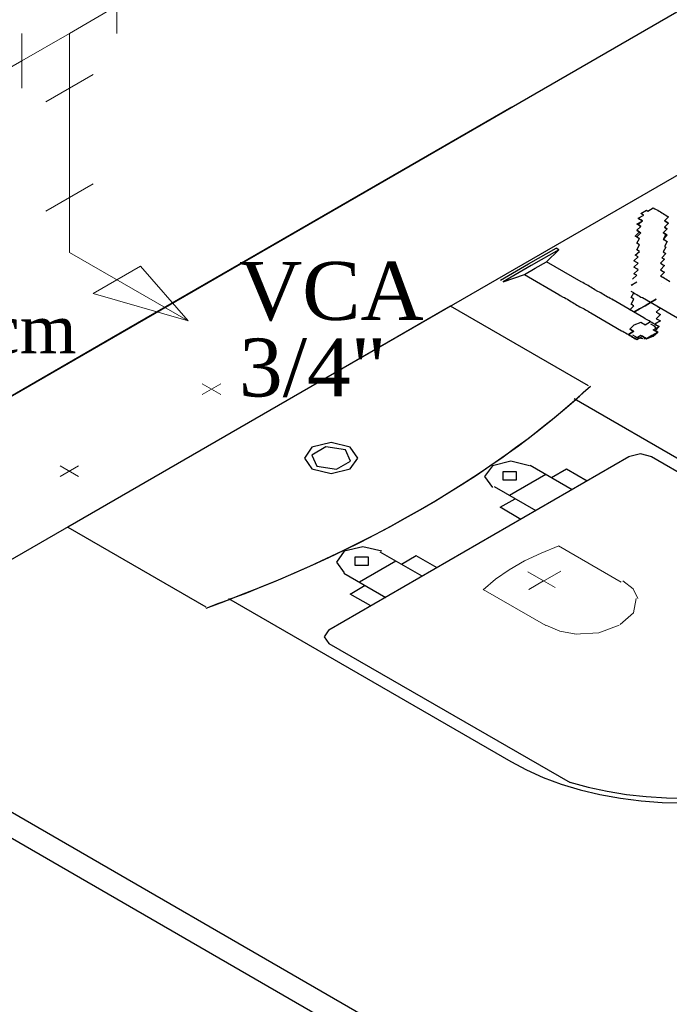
# Model space of a CAD drawing. Header units: millimetres. Extents: x 335 to 91625, y -1 to 84.
# Tile 42 of 62: x 407.6 to 409.98, y 6.68 to 10.28. Entities that reach past the tile are written whole.
import ezdxf

# ---------------------------------------------------------------- set-up
doc = ezdxf.new("R2010")
doc.units = ezdxf.units.MM
doc.header["$MEASUREMENT"] = 0
for name, color, linetype, lineweight in [('AF-Colunas', 7, 'Continuous', 20), ('AF-Conexões detalhe', 7, 'Continuous', 20), ('AF-Textos conexão', 7, 'Continuous', 20), ('AF-Tubos detalhe', 5, 'Continuous', 20), ('SIMBOLOS INT', 8, 'Continuous', 5)]:
    doc.layers.add(name, color=color, linetype=linetype, lineweight=lineweight)
doc.styles.add('TimesNewRoman', font='times.ttf')

msp = doc.modelspace()

# ---------------------------------------------------------------- linework, layer by layer
at = {"color": 7}
for p, q in [((403.7391, 6.6926), (412.1011, 11.5206)), ((407.9401, 9.1186), (409.4021, 9.9626)), ((406.7731, 7.8476), (410.2041, 9.8276)), ((409.4631, 9.3886), (409.5641, 9.4466)), ((409.5741, 9.4406), (409.4731, 9.3826)), ((409.5291, 9.3966), (409.5741, 9.4406)), ((409.5741, 9.4406), (409.5641, 9.4466)), ((409.3611, 9.3296), (409.4631, 9.3886)), ((409.4881, 9.3736), (409.5291, 9.3966)), ((409.6561, 9.3236), (409.5291, 9.3966)), ((409.4731, 9.3826), (409.3711, 9.3236)), ((409.4481, 9.3506), (409.4881, 9.3736)), ((409.3711, 9.3236), (409.4481, 9.3506)), ((409.4481, 9.3506), (409.5741, 9.2766)), ((409.8381, 9.3116), (409.8591, 9.3236)), ((409.8431, 9.3096), (409.8381, 9.3116)), ((409.8841, 9.1916), (409.7671, 9.2596)), ((409.8791, 9.2656), (410.2191, 9.0686)), ((406.5601, 8.3216), (408.1031, 9.2126)), ((409.6911, 9.2096), (409.8031, 9.1446)), ((406.4991, 8.2866), (407.9401, 9.1186)), ((411.3551, 5.2016), (406.7731, 7.8476)), ((406.6921, 7.8006), (411.2741, 5.1546))]:
    msp.add_line(p, q, dxfattribs=at)
at = {"color": 8}
for p, q in [((409.1781, 9.2346), (407.7801, 8.4276)), ((409.1781, 9.2346), (407.7801, 8.4276)), ((409.6821, 8.9436), (409.1781, 9.2346)), ((409.6821, 8.9436), (409.1781, 9.2346)), ((410.6621, 8.2996), (409.6301, 8.8956)), ((409.8301, 8.6836), (408.7341, 8.0506)), ((410.7941, 8.1756), (409.9131, 8.6836)), ((409.6221, 8.5636), (409.4691, 8.6526)), ((409.6021, 8.6386), (409.5471, 8.6076)), ((409.6771, 8.5956), (409.6021, 8.6386)), ((409.5261, 8.6196), (409.3941, 8.5426)), ((409.3371, 8.5756), (409.4901, 8.4876)), ((409.3601, 8.4996), (409.4141, 8.5306)), ((409.4351, 8.4556), (409.3601, 8.4996)), ((407.7801, 8.4276), (408.2841, 8.1366)), ((407.7801, 8.4276), (408.2841, 8.1366)), ((409.0741, 8.2476), (408.9211, 8.3356)), ((409.0531, 8.3226), (408.9991, 8.2906)), ((409.1291, 8.2786), (409.0531, 8.3226)), ((408.9781, 8.3026), (408.8451, 8.2266)), ((408.7881, 8.2596), (408.9421, 8.1706)), ((408.8121, 8.1826), (408.8661, 8.2146)), ((408.3671, 8.1666), (409.3991, 7.5706)), ((408.8871, 8.1396), (408.8121, 8.1826)), ((408.7341, 8.0026), (409.6151, 7.4946))]:
    msp.add_line(p, q, dxfattribs=at)
at = {"color": 7}
for points in [[(409.8641, 9.5556), (409.8841, 9.5666), (409.8791, 9.5696), (409.8791, 9.5696), (409.8791, 9.5696), (409.8791, 9.5696), (409.8791, 9.5696), (409.8791, 9.5696), (409.8791, 9.5696), (409.8741, 9.5726), (409.8741, 9.5726), (409.8741, 9.5726), (409.8741, 9.5726), (409.8741, 9.5726), (409.8741, 9.5726), (409.8741, 9.5726), (409.8741, 9.5726), (409.8941, 9.5846), (409.8941, 9.5846), (409.8941, 9.5846), (409.8941, 9.5846), (409.8941, 9.5846), (409.8941, 9.5846), (409.8941, 9.5846), (409.8941, 9.5846), (409.8941, 9.5846), (409.8941, 9.5846), (409.8941, 9.5846), (409.8941, 9.5846), (409.8991, 9.5816), (409.8991, 9.5816), (409.8991, 9.5816), (409.8991, 9.5816), (409.9191, 9.5936), (409.9191, 9.5936), (409.9191, 9.5936), (409.9251, 9.5906), (409.9251, 9.5906), (409.9251, 9.5906), (409.9251, 9.5906), (409.9251, 9.5906), (409.9301, 9.5876), (409.9301, 9.5876), (409.9301, 9.5876), (409.9301, 9.5876), (409.9301, 9.5876), (409.9351, 9.5846), (409.9351, 9.5846), (409.9351, 9.5846), (409.9351, 9.5846), (409.9401, 9.5816), (409.9401, 9.5816), (409.9401, 9.5816), (409.9451, 9.5786), (409.9451, 9.5786), (409.9451, 9.5786), (409.9451, 9.5786), (409.9501, 9.5756), (409.9501, 9.5756), (409.9501, 9.5756), (409.9501, 9.5756), (409.9551, 9.5726), (409.9551, 9.5726), (409.9551, 9.5726), (409.9551, 9.5726), (409.9601, 9.5696), (409.9601, 9.5696), (409.9601, 9.5696), (409.9651, 9.5666), (409.9651, 9.5666), (409.9651, 9.5666), (409.9651, 9.5666), (409.9651, 9.5666), (409.9701, 9.5636), (409.9701, 9.5636), (409.9701, 9.5636), (409.9701, 9.5636), (409.9751, 9.5606), (409.9751, 9.5606), (409.9751, 9.5606)], [(409.8691, 9.4816), (409.8641, 9.4846), (409.8531, 9.4906), (409.8691, 9.5056), (409.8641, 9.5086), (409.8591, 9.5116), (409.8741, 9.5256), (409.8691, 9.5286), (409.8691, 9.5286), (409.8641, 9.5316), (409.8591, 9.5346), (409.8791, 9.5466), (409.8741, 9.5496), (409.8691, 9.5526), (409.8691, 9.5526), (409.8691, 9.5526), (409.8641, 9.5556), (409.8641, 9.5556), (409.8641, 9.5556), (409.8641, 9.5556), (409.8641, 9.5556), (409.8641, 9.5556)], [(409.8641, 9.5556), (409.8641, 9.5556), (409.8641, 9.5556), (409.8641, 9.5556), (409.8641, 9.5556), (409.8691, 9.5526), (409.8691, 9.5526), (409.8691, 9.5526), (409.8741, 9.5496), (409.8741, 9.5496), (409.8791, 9.5466), (409.8641, 9.5316), (409.8691, 9.5286), (409.8691, 9.5286), (409.8741, 9.5256), (409.8591, 9.5116), (409.8641, 9.5086), (409.8691, 9.5056), (409.8741, 9.5026), (409.8591, 9.4876), (409.8691, 9.4816), (409.8691, 9.4816)], [(409.9601, 9.4766), (409.9551, 9.4786), (409.9701, 9.4936), (409.9601, 9.4996), (409.9551, 9.5026), (409.9701, 9.5176), (409.9651, 9.5196), (409.9651, 9.5196), (409.9601, 9.5226), (409.9751, 9.5376), (409.9701, 9.5406), (409.9701, 9.5406), (409.9651, 9.5436), (409.9651, 9.5436), (409.9601, 9.5466), (409.9601, 9.5466), (409.9751, 9.5606), (409.9751, 9.5606), (409.9751, 9.5606), (409.9751, 9.5606), (409.9751, 9.5606), (409.9751, 9.5606)], [(409.9751, 9.5606), (409.9751, 9.5606), (409.9751, 9.5606), (409.9751, 9.5606), (409.9751, 9.5606), (409.9601, 9.5466), (409.9601, 9.5466), (409.9601, 9.5466), (409.9651, 9.5436), (409.9701, 9.5406), (409.9701, 9.5406), (409.9751, 9.5376), (409.9601, 9.5226), (409.9601, 9.5226), (409.9651, 9.5196), (409.9701, 9.5176), (409.9551, 9.5026), (409.9601, 9.4996), (409.9651, 9.4966), (409.9551, 9.4786), (409.9601, 9.4766)], [(409.8431, 9.3326), (409.8431, 9.3326), (409.8591, 9.3476), (409.8531, 9.3506), (409.8481, 9.3526), (409.8641, 9.3676), (409.8591, 9.3706), (409.8481, 9.3766), (409.8641, 9.3916), (409.8591, 9.3936), (409.8481, 9.3996), (409.8641, 9.4146), (409.8531, 9.4206), (409.8691, 9.4346), (409.8591, 9.4406), (409.8691, 9.4586), (409.8591, 9.4646), (409.8691, 9.4816), (409.8691, 9.4816)], [(409.9601, 9.4766), (409.9701, 9.4706), (409.9601, 9.4526), (409.9651, 9.4496), (409.9551, 9.4326), (409.9651, 9.4266), (409.9501, 9.4116), (409.9601, 9.4056), (409.9451, 9.3916), (409.9551, 9.3856), (409.9601, 9.3826), (409.9451, 9.3676), (409.9551, 9.3616), (409.9601, 9.3586), (409.9451, 9.3446), (409.9501, 9.3416), (409.9501, 9.3416), (409.9551, 9.3386)], [(409.7721, 9.2566), (409.7671, 9.2596), (409.7621, 9.2626), (409.7571, 9.2656), (409.7571, 9.2656), (409.7521, 9.2676), (409.7471, 9.2706), (409.7421, 9.2736), (409.7371, 9.2766), (409.7321, 9.2796), (409.7271, 9.2826), (409.7221, 9.2856), (409.7161, 9.2886), (409.7061, 9.2946), (409.7011, 9.2976), (409.6961, 9.3006), (409.6911, 9.3036), (409.6861, 9.3066), (409.6811, 9.3096), (409.6711, 9.3146), (409.6661, 9.3176), (409.6611, 9.3206), (409.6561, 9.3236)], [(409.9801, 9.3236), (409.9751, 9.3266), (409.9751, 9.3266), (409.9701, 9.3296), (409.9701, 9.3296), (409.9651, 9.3326), (409.9601, 9.3356), (409.9601, 9.3356), (409.9601, 9.3356), (409.9551, 9.3386), (409.9551, 9.3386), (409.9551, 9.3386), (409.9501, 9.3416), (409.9501, 9.3416), (409.9501, 9.3416), (409.9501, 9.3416), (409.9501, 9.3416), (409.9501, 9.3416)], [(409.9501, 9.3176), (409.9501, 9.3176), (409.9501, 9.3176)], [(409.8381, 9.2416), (409.8481, 9.2596), (409.8381, 9.2656), (409.8481, 9.2826), (409.8381, 9.2886)], [(409.8481, 9.2826), (409.8481, 9.2826), (409.8481, 9.2826), (409.8481, 9.2826), (409.8481, 9.2826), (409.8481, 9.2826), (409.8531, 9.2796), (409.8531, 9.2796), (409.8531, 9.2796), (409.8591, 9.2766), (409.8591, 9.2766), (409.8641, 9.2736), (409.8641, 9.2736), (409.8691, 9.2706), (409.8691, 9.2706), (409.8741, 9.2676), (409.8791, 9.2656), (409.8791, 9.2656)], [(409.5741, 9.2766), (409.5791, 9.2736), (409.5901, 9.2676), (409.5951, 9.2656), (409.6001, 9.2626), (409.6051, 9.2596), (409.6101, 9.2566), (409.6201, 9.2506), (409.6251, 9.2476), (409.6301, 9.2446), (409.6351, 9.2416), (409.6401, 9.2386), (409.6451, 9.2356), (409.6501, 9.2326), (409.6561, 9.2296), (409.6611, 9.2266), (409.6661, 9.2246), (409.6711, 9.2216), (409.6761, 9.2186), (409.6811, 9.2156), (409.6861, 9.2126), (409.6861, 9.2126), (409.6911, 9.2096)], [(409.9301, 9.2596), (409.9091, 9.2476), (409.8891, 9.2356), (409.8891, 9.2356), (409.8891, 9.2356), (409.8891, 9.2356), (409.8891, 9.2356), (409.8891, 9.2356), (409.8891, 9.2356), (409.8891, 9.2356), (409.8891, 9.2356), (409.8891, 9.2356), (409.8891, 9.2356), (409.8891, 9.2356), (409.8891, 9.2356), (409.8891, 9.2356), (409.8891, 9.2356), (409.8891, 9.2356), (409.8891, 9.2356), (409.8891, 9.2356), (409.8891, 9.2356), (409.8891, 9.2356), (409.8891, 9.2356), (409.8891, 9.2356), (409.8891, 9.2356), (409.8891, 9.2356), (409.8891, 9.2356), (409.8891, 9.2356), (409.8891, 9.2356), (409.8891, 9.2356), (409.8891, 9.2356), (409.8891, 9.2356), (409.8891, 9.2356), (409.8891, 9.2356), (409.8891, 9.2356), (409.8691, 9.2246), (409.8481, 9.2126), (409.8691, 9.2246), (409.8891, 9.2356), (409.8891, 9.2356), (409.8891, 9.2356), (409.8891, 9.2356), (409.8891, 9.2356), (409.8891, 9.2356), (409.8891, 9.2356), (409.8891, 9.2356), (409.8891, 9.2356), (409.8891, 9.2356), (409.8891, 9.2356), (409.8891, 9.2356), (409.8891, 9.2356), (409.8891, 9.2356), (409.8891, 9.2356), (409.8891, 9.2356), (409.8891, 9.2356), (409.8891, 9.2356), (409.8891, 9.2356), (409.8891, 9.2356), (409.8891, 9.2356), (409.8891, 9.2356), (409.8891, 9.2356), (409.8891, 9.2356), (409.8891, 9.2356), (409.8891, 9.2356), (409.8891, 9.2356), (409.8891, 9.2356), (409.8891, 9.2356), (409.8891, 9.2356), (409.8891, 9.2356), (409.8891, 9.2356), (409.8891, 9.2356), (409.9091, 9.2476), (409.9301, 9.2596)], [(409.9301, 9.2596), (409.9091, 9.2476), (409.8891, 9.2356), (409.8891, 9.2356), (409.8891, 9.2356), (409.8891, 9.2356), (409.8891, 9.2356), (409.8891, 9.2356), (409.8891, 9.2356), (409.8891, 9.2356), (409.8891, 9.2356), (409.8891, 9.2356), (409.8891, 9.2356), (409.8891, 9.2356), (409.8891, 9.2356), (409.8891, 9.2356), (409.8891, 9.2356), (409.8891, 9.2356), (409.8891, 9.2356), (409.8891, 9.2356), (409.8891, 9.2356), (409.8891, 9.2356), (409.8891, 9.2356), (409.8891, 9.2356), (409.8891, 9.2356), (409.8891, 9.2356), (409.8891, 9.2356), (409.8891, 9.2356), (409.8891, 9.2356), (409.8891, 9.2356), (409.8891, 9.2356), (409.8891, 9.2356), (409.8891, 9.2356), (409.8891, 9.2356), (409.8891, 9.2356), (409.8691, 9.2246), (409.8481, 9.2126), (409.8691, 9.2246), (409.8891, 9.2356), (409.8891, 9.2356), (409.8891, 9.2356), (409.8891, 9.2356), (409.8891, 9.2356), (409.8891, 9.2356), (409.8891, 9.2356), (409.8891, 9.2356), (409.8891, 9.2356), (409.8891, 9.2356), (409.8891, 9.2356), (409.8891, 9.2356), (409.8891, 9.2356), (409.8891, 9.2356), (409.8891, 9.2356), (409.8891, 9.2356), (409.8891, 9.2356), (409.8891, 9.2356), (409.8891, 9.2356), (409.8891, 9.2356), (409.8891, 9.2356), (409.8891, 9.2356), (409.8891, 9.2356), (409.8891, 9.2356), (409.8891, 9.2356), (409.8891, 9.2356), (409.8891, 9.2356), (409.8891, 9.2356), (409.8891, 9.2356), (409.8891, 9.2356), (409.8891, 9.2356), (409.8891, 9.2356), (409.8891, 9.2356), (409.9091, 9.2476), (409.9301, 9.2596)], [(409.9301, 9.2596), (409.9091, 9.2476), (409.8891, 9.2356), (409.8891, 9.2356), (409.8891, 9.2356), (409.8891, 9.2356), (409.8891, 9.2356), (409.8891, 9.2356), (409.8891, 9.2356), (409.8891, 9.2356), (409.8891, 9.2356), (409.8891, 9.2356), (409.8891, 9.2356), (409.8891, 9.2356), (409.8891, 9.2356), (409.8891, 9.2356), (409.8891, 9.2356), (409.8891, 9.2356), (409.8891, 9.2356), (409.8891, 9.2356), (409.8891, 9.2356), (409.8891, 9.2356), (409.8891, 9.2356), (409.8891, 9.2356), (409.8891, 9.2356), (409.8891, 9.2356), (409.8891, 9.2356), (409.8891, 9.2356), (409.8891, 9.2356), (409.8891, 9.2356), (409.8891, 9.2356), (409.8891, 9.2356), (409.8891, 9.2356), (409.8891, 9.2356), (409.8891, 9.2356), (409.8691, 9.2246), (409.8481, 9.2126), (409.8691, 9.2246), (409.8891, 9.2356), (409.8891, 9.2356), (409.8891, 9.2356), (409.8891, 9.2356), (409.8891, 9.2356), (409.8891, 9.2356), (409.8891, 9.2356), (409.8891, 9.2356), (409.8891, 9.2356), (409.8891, 9.2356), (409.8891, 9.2356), (409.8891, 9.2356), (409.8891, 9.2356), (409.8891, 9.2356), (409.8891, 9.2356), (409.8891, 9.2356), (409.8891, 9.2356), (409.8891, 9.2356), (409.8891, 9.2356), (409.8891, 9.2356), (409.8891, 9.2356), (409.8891, 9.2356), (409.8891, 9.2356), (409.8891, 9.2356), (409.8891, 9.2356), (409.8891, 9.2356), (409.8891, 9.2356), (409.8891, 9.2356), (409.8891, 9.2356), (409.8891, 9.2356), (409.8891, 9.2356), (409.8891, 9.2356), (409.8891, 9.2356), (409.9091, 9.2476), (409.9301, 9.2596)], [(409.9301, 9.2596), (409.9091, 9.2476), (409.8891, 9.2356), (409.8891, 9.2356), (409.8891, 9.2356), (409.8891, 9.2356), (409.8891, 9.2356), (409.8891, 9.2356), (409.8891, 9.2356), (409.8891, 9.2356), (409.8891, 9.2356), (409.8891, 9.2356), (409.8891, 9.2356), (409.8891, 9.2356), (409.8891, 9.2356), (409.8891, 9.2356), (409.8891, 9.2356), (409.8891, 9.2356), (409.8891, 9.2356), (409.8891, 9.2356), (409.8891, 9.2356), (409.8891, 9.2356), (409.8891, 9.2356), (409.8891, 9.2356), (409.8891, 9.2356), (409.8891, 9.2356), (409.8891, 9.2356), (409.8891, 9.2356), (409.8891, 9.2356), (409.8891, 9.2356), (409.8891, 9.2356), (409.8891, 9.2356), (409.8891, 9.2356), (409.8891, 9.2356), (409.8891, 9.2356), (409.8691, 9.2246), (409.8481, 9.2126), (409.8691, 9.2246), (409.8891, 9.2356), (409.8891, 9.2356), (409.8891, 9.2356), (409.8891, 9.2356), (409.8891, 9.2356), (409.8891, 9.2356), (409.8891, 9.2356), (409.8891, 9.2356), (409.8891, 9.2356), (409.8891, 9.2356), (409.8891, 9.2356), (409.8891, 9.2356), (409.8891, 9.2356), (409.8891, 9.2356), (409.8891, 9.2356), (409.8891, 9.2356), (409.8891, 9.2356), (409.8891, 9.2356), (409.8891, 9.2356), (409.8891, 9.2356), (409.8891, 9.2356), (409.8891, 9.2356), (409.8891, 9.2356), (409.8891, 9.2356), (409.8891, 9.2356), (409.8891, 9.2356), (409.8891, 9.2356), (409.8891, 9.2356), (409.8891, 9.2356), (409.8891, 9.2356), (409.8891, 9.2356), (409.8891, 9.2356), (409.8891, 9.2356), (409.9091, 9.2476), (409.9301, 9.2596)], [(409.9301, 9.2596), (409.9091, 9.2476), (409.8891, 9.2356), (409.8891, 9.2356), (409.8891, 9.2356), (409.8891, 9.2356), (409.8891, 9.2356), (409.8891, 9.2356), (409.8891, 9.2356), (409.8891, 9.2356), (409.8891, 9.2356), (409.8891, 9.2356), (409.8891, 9.2356), (409.8891, 9.2356), (409.8891, 9.2356), (409.8891, 9.2356), (409.8891, 9.2356), (409.8891, 9.2356), (409.8891, 9.2356), (409.8891, 9.2356), (409.8891, 9.2356), (409.8891, 9.2356), (409.8891, 9.2356), (409.8891, 9.2356), (409.8891, 9.2356), (409.8891, 9.2356), (409.8891, 9.2356), (409.8891, 9.2356), (409.8891, 9.2356), (409.8891, 9.2356), (409.8891, 9.2356), (409.8891, 9.2356), (409.8891, 9.2356), (409.8891, 9.2356), (409.8891, 9.2356), (409.8691, 9.2246), (409.8481, 9.2126), (409.8691, 9.2246), (409.8891, 9.2356), (409.8891, 9.2356), (409.8891, 9.2356), (409.8891, 9.2356), (409.8891, 9.2356), (409.8891, 9.2356), (409.8891, 9.2356), (409.8891, 9.2356), (409.8891, 9.2356), (409.8891, 9.2356), (409.8891, 9.2356), (409.8891, 9.2356), (409.8891, 9.2356), (409.8891, 9.2356), (409.8891, 9.2356), (409.8891, 9.2356), (409.8891, 9.2356), (409.8891, 9.2356), (409.8891, 9.2356), (409.8891, 9.2356), (409.8891, 9.2356), (409.8891, 9.2356), (409.8891, 9.2356), (409.8891, 9.2356), (409.8891, 9.2356), (409.8891, 9.2356), (409.8891, 9.2356), (409.8891, 9.2356), (409.8891, 9.2356), (409.8891, 9.2356), (409.8891, 9.2356), (409.8891, 9.2356), (409.8891, 9.2356), (409.9091, 9.2476), (409.9301, 9.2596)], [(409.9301, 9.2596), (409.9091, 9.2476), (409.8891, 9.2356), (409.8891, 9.2356), (409.8891, 9.2356), (409.8891, 9.2356), (409.8891, 9.2356), (409.8891, 9.2356), (409.8891, 9.2356), (409.8891, 9.2356), (409.8891, 9.2356), (409.8891, 9.2356), (409.8891, 9.2356), (409.8891, 9.2356), (409.8891, 9.2356), (409.8891, 9.2356), (409.8891, 9.2356), (409.8891, 9.2356), (409.8891, 9.2356), (409.8891, 9.2356), (409.8891, 9.2356), (409.8891, 9.2356), (409.8891, 9.2356), (409.8891, 9.2356), (409.8891, 9.2356), (409.8891, 9.2356), (409.8891, 9.2356), (409.8891, 9.2356), (409.8891, 9.2356), (409.8891, 9.2356), (409.8891, 9.2356), (409.8891, 9.2356), (409.8891, 9.2356), (409.8891, 9.2356), (409.8891, 9.2356), (409.8691, 9.2246), (409.8481, 9.2126), (409.8691, 9.2246), (409.8891, 9.2356), (409.8891, 9.2356), (409.8891, 9.2356), (409.8891, 9.2356), (409.8891, 9.2356), (409.8891, 9.2356), (409.8891, 9.2356), (409.8891, 9.2356), (409.8891, 9.2356), (409.8891, 9.2356), (409.8891, 9.2356), (409.8891, 9.2356), (409.8891, 9.2356), (409.8891, 9.2356), (409.8891, 9.2356), (409.8891, 9.2356), (409.8891, 9.2356), (409.8891, 9.2356), (409.8891, 9.2356), (409.8891, 9.2356), (409.8891, 9.2356), (409.8891, 9.2356), (409.8891, 9.2356), (409.8891, 9.2356), (409.8891, 9.2356), (409.8891, 9.2356), (409.8891, 9.2356), (409.8891, 9.2356), (409.8891, 9.2356), (409.8891, 9.2356), (409.8891, 9.2356), (409.8891, 9.2356), (409.8891, 9.2356), (409.9091, 9.2476), (409.9301, 9.2596)], [(409.9301, 9.2596), (409.9091, 9.2476), (409.8891, 9.2356), (409.8891, 9.2356), (409.8891, 9.2356), (409.8891, 9.2356), (409.8891, 9.2356), (409.8891, 9.2356), (409.8891, 9.2356), (409.8891, 9.2356), (409.8891, 9.2356), (409.8891, 9.2356), (409.8891, 9.2356), (409.8891, 9.2356), (409.8891, 9.2356), (409.8891, 9.2356), (409.8891, 9.2356), (409.8891, 9.2356), (409.8891, 9.2356), (409.8891, 9.2356), (409.8891, 9.2356), (409.8891, 9.2356), (409.8891, 9.2356), (409.8891, 9.2356), (409.8891, 9.2356), (409.8891, 9.2356), (409.8891, 9.2356), (409.8891, 9.2356), (409.8891, 9.2356), (409.8891, 9.2356), (409.8891, 9.2356), (409.8891, 9.2356), (409.8891, 9.2356), (409.8891, 9.2356), (409.8891, 9.2356), (409.8691, 9.2246), (409.8481, 9.2126), (409.8691, 9.2246), (409.8891, 9.2356), (409.8891, 9.2356), (409.8891, 9.2356), (409.8891, 9.2356), (409.8891, 9.2356), (409.8891, 9.2356), (409.8891, 9.2356), (409.8891, 9.2356), (409.8891, 9.2356), (409.8891, 9.2356), (409.8891, 9.2356), (409.8891, 9.2356), (409.8891, 9.2356), (409.8891, 9.2356), (409.8891, 9.2356), (409.8891, 9.2356), (409.8891, 9.2356), (409.8891, 9.2356), (409.8891, 9.2356), (409.8891, 9.2356), (409.8891, 9.2356), (409.8891, 9.2356), (409.8891, 9.2356), (409.8891, 9.2356), (409.8891, 9.2356), (409.8891, 9.2356), (409.8891, 9.2356), (409.8891, 9.2356), (409.8891, 9.2356), (409.8891, 9.2356), (409.8891, 9.2356), (409.8891, 9.2356), (409.8891, 9.2356), (409.9091, 9.2476), (409.9301, 9.2596)], [(409.8431, 9.2156), (409.8381, 9.2186), (409.8381, 9.2186), (409.8331, 9.2216), (409.8481, 9.2356), (409.8481, 9.2356), (409.8431, 9.2386), (409.8431, 9.2386), (409.8381, 9.2416)], [(409.9351, 9.2326), (409.9351, 9.2326), (409.9401, 9.2296), (409.9401, 9.2296), (409.9451, 9.2266), (409.9301, 9.2126), (409.9301, 9.2126), (409.9351, 9.2096), (409.9351, 9.2096), (409.9401, 9.2066), (409.9451, 9.2036), (409.9451, 9.2036), (409.9301, 9.1886), (409.9301, 9.1886), (409.9351, 9.1856), (409.9351, 9.1856), (409.9401, 9.1836), (409.9401, 9.1836), (409.9451, 9.1806), (409.9251, 9.1686), (409.9301, 9.1656), (409.9301, 9.1656), (409.9301, 9.1656), (409.9351, 9.1626), (409.9351, 9.1626), (409.9351, 9.1626), (409.9401, 9.1596), (409.9401, 9.1596), (409.9401, 9.1596), (409.9251, 9.1446), (409.9251, 9.1446), (409.9251, 9.1446), (409.9251, 9.1446), (409.9251, 9.1446), (409.9251, 9.1446), (409.9251, 9.1446), (409.9301, 9.1426), (409.9301, 9.1426), (409.9301, 9.1426)], [(409.9251, 9.1686), (409.9191, 9.1716), (409.9191, 9.1716), (409.9141, 9.1746), (409.9141, 9.1746), (409.9091, 9.1776), (409.8891, 9.1656), (409.8841, 9.1686), (409.8841, 9.1686), (409.8791, 9.1716), (409.8791, 9.1716), (409.8741, 9.1746), (409.8741, 9.1746), (409.8741, 9.1746), (409.8741, 9.1746), (409.8481, 9.1656), (409.8481, 9.1656), (409.8481, 9.1656), (409.8481, 9.1656), (409.8481, 9.1656), (409.8481, 9.1656), (409.8481, 9.1656), (409.8331, 9.1506), (409.8331, 9.1506), (409.8331, 9.1506), (409.8331, 9.1506), (409.8381, 9.1476), (409.8381, 9.1476), (409.8431, 9.1446), (409.8431, 9.1446), (409.8481, 9.1426), (409.8281, 9.1306), (409.8331, 9.1276), (409.8331, 9.1276), (409.8381, 9.1246), (409.8381, 9.1246), (409.8431, 9.1216), (409.8481, 9.1186), (409.8481, 9.1186), (409.8531, 9.1156), (409.8531, 9.1156), (409.8591, 9.1126), (409.8791, 9.1246), (409.8841, 9.1216), (409.8841, 9.1216), (409.8891, 9.1186), (409.8891, 9.1186), (409.8941, 9.1156), (409.8941, 9.1156), (409.8941, 9.1156), (409.8941, 9.1156), (409.9191, 9.1246), (409.9191, 9.1246), (409.9191, 9.1246), (409.9191, 9.1246), (409.9191, 9.1246), (409.9191, 9.1246), (409.9191, 9.1246), (409.9351, 9.1396), (409.9351, 9.1396), (409.9351, 9.1396), (409.9351, 9.1396), (409.9301, 9.1426), (409.9301, 9.1426), (409.9251, 9.1446), (409.9251, 9.1446), (409.9191, 9.1476), (409.9401, 9.1596), (409.9351, 9.1626), (409.9351, 9.1626), (409.9301, 9.1656), (409.9301, 9.1656), (409.9251, 9.1686)], [(409.9251, 9.1686), (409.9191, 9.1716), (409.9191, 9.1716), (409.9141, 9.1746), (409.9141, 9.1746), (409.9091, 9.1776), (409.8891, 9.1656), (409.8841, 9.1686), (409.8841, 9.1686), (409.8791, 9.1716), (409.8791, 9.1716), (409.8741, 9.1746), (409.8741, 9.1746), (409.8741, 9.1746), (409.8741, 9.1746), (409.8481, 9.1656), (409.8481, 9.1656), (409.8481, 9.1656), (409.8481, 9.1656), (409.8481, 9.1656), (409.8481, 9.1656), (409.8481, 9.1656), (409.8331, 9.1506), (409.8331, 9.1506), (409.8331, 9.1506), (409.8331, 9.1506), (409.8381, 9.1476), (409.8381, 9.1476), (409.8431, 9.1446), (409.8431, 9.1446), (409.8481, 9.1426), (409.8281, 9.1306), (409.8331, 9.1276), (409.8331, 9.1276), (409.8381, 9.1246), (409.8381, 9.1246), (409.8431, 9.1216), (409.8481, 9.1186), (409.8481, 9.1186), (409.8531, 9.1156), (409.8531, 9.1156), (409.8591, 9.1126), (409.8791, 9.1246), (409.8841, 9.1216), (409.8841, 9.1216), (409.8891, 9.1186), (409.8891, 9.1186), (409.8941, 9.1156), (409.8941, 9.1156), (409.8941, 9.1156), (409.8941, 9.1156), (409.9191, 9.1246), (409.9191, 9.1246), (409.9191, 9.1246), (409.9191, 9.1246), (409.9191, 9.1246), (409.9191, 9.1246), (409.9191, 9.1246), (409.9351, 9.1396), (409.9351, 9.1396), (409.9351, 9.1396), (409.9351, 9.1396), (409.9301, 9.1426), (409.9301, 9.1426), (409.9251, 9.1446), (409.9251, 9.1446), (409.9191, 9.1476), (409.9401, 9.1596), (409.9351, 9.1626), (409.9351, 9.1626), (409.9301, 9.1656), (409.9301, 9.1656), (409.9251, 9.1686)], [(409.9251, 9.1686), (409.9191, 9.1716), (409.9191, 9.1716), (409.9141, 9.1746), (409.9141, 9.1746), (409.9091, 9.1776), (409.8891, 9.1656), (409.8841, 9.1686), (409.8841, 9.1686), (409.8791, 9.1716), (409.8791, 9.1716), (409.8741, 9.1746), (409.8741, 9.1746), (409.8741, 9.1746), (409.8741, 9.1746), (409.8481, 9.1656), (409.8481, 9.1656), (409.8481, 9.1656), (409.8481, 9.1656), (409.8481, 9.1656), (409.8481, 9.1656), (409.8481, 9.1656), (409.8331, 9.1506), (409.8331, 9.1506), (409.8331, 9.1506), (409.8331, 9.1506), (409.8381, 9.1476), (409.8381, 9.1476), (409.8431, 9.1446), (409.8431, 9.1446), (409.8481, 9.1426), (409.8281, 9.1306), (409.8331, 9.1276), (409.8331, 9.1276), (409.8381, 9.1246), (409.8381, 9.1246), (409.8431, 9.1216), (409.8481, 9.1186), (409.8481, 9.1186), (409.8531, 9.1156), (409.8531, 9.1156), (409.8591, 9.1126), (409.8791, 9.1246), (409.8841, 9.1216), (409.8841, 9.1216), (409.8891, 9.1186), (409.8891, 9.1186), (409.8941, 9.1156), (409.8941, 9.1156), (409.8941, 9.1156), (409.8941, 9.1156), (409.9191, 9.1246), (409.9191, 9.1246), (409.9191, 9.1246), (409.9191, 9.1246), (409.9191, 9.1246), (409.9191, 9.1246), (409.9191, 9.1246), (409.9351, 9.1396), (409.9351, 9.1396), (409.9351, 9.1396), (409.9351, 9.1396), (409.9301, 9.1426), (409.9301, 9.1426), (409.9251, 9.1446), (409.9251, 9.1446), (409.9191, 9.1476), (409.9401, 9.1596), (409.9351, 9.1626), (409.9351, 9.1626), (409.9301, 9.1656), (409.9301, 9.1656), (409.9251, 9.1686)], [(409.9251, 9.1686), (409.9191, 9.1716), (409.9191, 9.1716), (409.9141, 9.1746), (409.9141, 9.1746), (409.9091, 9.1776), (409.8891, 9.1656), (409.8841, 9.1686), (409.8841, 9.1686), (409.8791, 9.1716), (409.8791, 9.1716), (409.8741, 9.1746), (409.8741, 9.1746), (409.8741, 9.1746), (409.8741, 9.1746), (409.8481, 9.1656), (409.8481, 9.1656), (409.8481, 9.1656), (409.8481, 9.1656), (409.8481, 9.1656), (409.8481, 9.1656), (409.8481, 9.1656), (409.8331, 9.1506), (409.8331, 9.1506), (409.8331, 9.1506), (409.8331, 9.1506), (409.8381, 9.1476), (409.8381, 9.1476), (409.8431, 9.1446), (409.8431, 9.1446), (409.8481, 9.1426), (409.8281, 9.1306), (409.8331, 9.1276), (409.8331, 9.1276), (409.8381, 9.1246), (409.8381, 9.1246), (409.8431, 9.1216), (409.8481, 9.1186), (409.8481, 9.1186), (409.8531, 9.1156), (409.8531, 9.1156), (409.8591, 9.1126), (409.8791, 9.1246), (409.8841, 9.1216), (409.8841, 9.1216), (409.8891, 9.1186), (409.8891, 9.1186), (409.8941, 9.1156), (409.8941, 9.1156), (409.8941, 9.1156), (409.8941, 9.1156), (409.9191, 9.1246), (409.9191, 9.1246), (409.9191, 9.1246), (409.9191, 9.1246), (409.9191, 9.1246), (409.9191, 9.1246), (409.9191, 9.1246), (409.9351, 9.1396), (409.9351, 9.1396), (409.9351, 9.1396), (409.9351, 9.1396), (409.9301, 9.1426), (409.9301, 9.1426), (409.9251, 9.1446), (409.9251, 9.1446), (409.9191, 9.1476), (409.9401, 9.1596), (409.9351, 9.1626), (409.9351, 9.1626), (409.9301, 9.1656), (409.9301, 9.1656), (409.9251, 9.1686)], [(409.9251, 9.1686), (409.9191, 9.1716), (409.9191, 9.1716), (409.9141, 9.1746), (409.9141, 9.1746), (409.9091, 9.1776), (409.8891, 9.1656), (409.8841, 9.1686), (409.8841, 9.1686), (409.8791, 9.1716), (409.8791, 9.1716), (409.8741, 9.1746), (409.8741, 9.1746), (409.8741, 9.1746), (409.8741, 9.1746), (409.8481, 9.1656), (409.8481, 9.1656), (409.8481, 9.1656), (409.8481, 9.1656), (409.8481, 9.1656), (409.8481, 9.1656), (409.8481, 9.1656), (409.8331, 9.1506), (409.8331, 9.1506), (409.8331, 9.1506), (409.8331, 9.1506), (409.8381, 9.1476), (409.8381, 9.1476), (409.8431, 9.1446), (409.8431, 9.1446), (409.8481, 9.1426), (409.8281, 9.1306), (409.8331, 9.1276), (409.8331, 9.1276), (409.8381, 9.1246), (409.8381, 9.1246), (409.8431, 9.1216), (409.8481, 9.1186), (409.8481, 9.1186), (409.8531, 9.1156), (409.8531, 9.1156), (409.8591, 9.1126), (409.8791, 9.1246), (409.8841, 9.1216), (409.8841, 9.1216), (409.8891, 9.1186), (409.8891, 9.1186), (409.8941, 9.1156), (409.8941, 9.1156), (409.8941, 9.1156), (409.8941, 9.1156), (409.9191, 9.1246), (409.9191, 9.1246), (409.9191, 9.1246), (409.9191, 9.1246), (409.9191, 9.1246), (409.9191, 9.1246), (409.9191, 9.1246), (409.9351, 9.1396), (409.9351, 9.1396), (409.9351, 9.1396), (409.9351, 9.1396), (409.9301, 9.1426), (409.9301, 9.1426), (409.9251, 9.1446), (409.9251, 9.1446), (409.9191, 9.1476), (409.9401, 9.1596), (409.9351, 9.1626), (409.9351, 9.1626), (409.9301, 9.1656), (409.9301, 9.1656), (409.9251, 9.1686)], [(409.9251, 9.1686), (409.9191, 9.1716), (409.9191, 9.1716), (409.9141, 9.1746), (409.9141, 9.1746), (409.9091, 9.1776), (409.8891, 9.1656), (409.8841, 9.1686), (409.8841, 9.1686), (409.8791, 9.1716), (409.8791, 9.1716), (409.8741, 9.1746), (409.8741, 9.1746), (409.8741, 9.1746), (409.8741, 9.1746), (409.8481, 9.1656), (409.8481, 9.1656), (409.8481, 9.1656), (409.8481, 9.1656), (409.8481, 9.1656), (409.8481, 9.1656), (409.8481, 9.1656), (409.8331, 9.1506), (409.8331, 9.1506), (409.8331, 9.1506), (409.8331, 9.1506), (409.8381, 9.1476), (409.8381, 9.1476), (409.8431, 9.1446), (409.8431, 9.1446), (409.8481, 9.1426), (409.8281, 9.1306), (409.8331, 9.1276), (409.8331, 9.1276), (409.8381, 9.1246), (409.8381, 9.1246), (409.8431, 9.1216), (409.8481, 9.1186), (409.8481, 9.1186), (409.8531, 9.1156), (409.8531, 9.1156), (409.8591, 9.1126), (409.8791, 9.1246), (409.8841, 9.1216), (409.8841, 9.1216), (409.8891, 9.1186), (409.8891, 9.1186), (409.8941, 9.1156), (409.8941, 9.1156), (409.8941, 9.1156), (409.8941, 9.1156), (409.9191, 9.1246), (409.9191, 9.1246), (409.9191, 9.1246), (409.9191, 9.1246), (409.9191, 9.1246), (409.9191, 9.1246), (409.9191, 9.1246), (409.9351, 9.1396), (409.9351, 9.1396), (409.9351, 9.1396), (409.9351, 9.1396), (409.9301, 9.1426), (409.9301, 9.1426), (409.9251, 9.1446), (409.9251, 9.1446), (409.9191, 9.1476), (409.9401, 9.1596), (409.9351, 9.1626), (409.9351, 9.1626), (409.9301, 9.1656), (409.9301, 9.1656), (409.9251, 9.1686)], [(409.9251, 9.1686), (409.9191, 9.1716), (409.9191, 9.1716), (409.9141, 9.1746), (409.9141, 9.1746), (409.9091, 9.1776), (409.8891, 9.1656), (409.8841, 9.1686), (409.8841, 9.1686), (409.8791, 9.1716), (409.8791, 9.1716), (409.8741, 9.1746), (409.8741, 9.1746), (409.8741, 9.1746), (409.8741, 9.1746), (409.8481, 9.1656), (409.8481, 9.1656), (409.8481, 9.1656), (409.8481, 9.1656), (409.8481, 9.1656), (409.8481, 9.1656), (409.8481, 9.1656), (409.8331, 9.1506), (409.8331, 9.1506), (409.8331, 9.1506), (409.8331, 9.1506), (409.8381, 9.1476), (409.8381, 9.1476), (409.8431, 9.1446), (409.8431, 9.1446), (409.8481, 9.1426), (409.8281, 9.1306), (409.8331, 9.1276), (409.8331, 9.1276), (409.8381, 9.1246), (409.8381, 9.1246), (409.8431, 9.1216), (409.8481, 9.1186), (409.8481, 9.1186), (409.8531, 9.1156), (409.8531, 9.1156), (409.8591, 9.1126), (409.8791, 9.1246), (409.8841, 9.1216), (409.8841, 9.1216), (409.8891, 9.1186), (409.8891, 9.1186), (409.8941, 9.1156), (409.8941, 9.1156), (409.8941, 9.1156), (409.8941, 9.1156), (409.9191, 9.1246), (409.9191, 9.1246), (409.9191, 9.1246), (409.9191, 9.1246), (409.9191, 9.1246), (409.9191, 9.1246), (409.9191, 9.1246), (409.9351, 9.1396), (409.9351, 9.1396), (409.9351, 9.1396), (409.9351, 9.1396), (409.9301, 9.1426), (409.9301, 9.1426), (409.9251, 9.1446), (409.9251, 9.1446), (409.9191, 9.1476), (409.9401, 9.1596), (409.9351, 9.1626), (409.9351, 9.1626), (409.9301, 9.1656), (409.9301, 9.1656), (409.9251, 9.1686)], [(409.9251, 9.1686), (409.9251, 9.1686), (409.9191, 9.1716), (409.9191, 9.1716), (409.9191, 9.1716), (409.9191, 9.1716), (409.9191, 9.1716), (409.9141, 9.1746), (409.9141, 9.1746), (409.9091, 9.1776), (409.9091, 9.1776), (409.9041, 9.1806), (409.9041, 9.1806), (409.8991, 9.1836), (409.8991, 9.1836), (409.8941, 9.1856), (409.8891, 9.1886), (409.8841, 9.1916), (409.8841, 9.1916), (409.8841, 9.1916)], [(409.8031, 9.1446), (409.8031, 9.1446), (409.8081, 9.1426), (409.8131, 9.1396), (409.8181, 9.1366), (409.8181, 9.1366), (409.8231, 9.1336), (409.8231, 9.1336), (409.8281, 9.1306), (409.8281, 9.1306), (409.8331, 9.1276), (409.8331, 9.1276), (409.8381, 9.1246), (409.8381, 9.1246), (409.8381, 9.1246), (409.8381, 9.1246), (409.8381, 9.1246), (409.8431, 9.1216), (409.8431, 9.1216)], [(409.9301, 9.1426), (409.9301, 9.1426), (409.9301, 9.1426), (409.9301, 9.1426), (409.9301, 9.1426), (409.9301, 9.1426), (409.9351, 9.1396), (409.9351, 9.1396), (409.9351, 9.1396), (409.9351, 9.1396), (409.9351, 9.1396), (409.9351, 9.1396), (409.9141, 9.1276), (409.9141, 9.1276), (409.9141, 9.1276), (409.9141, 9.1276), (409.9141, 9.1276), (409.9141, 9.1276), (409.9141, 9.1276), (409.9141, 9.1276), (409.9141, 9.1276), (409.9141, 9.1276), (409.9141, 9.1276), (409.9141, 9.1276), (409.9141, 9.1276), (409.9141, 9.1276), (409.9141, 9.1276), (409.8941, 9.1156), (409.8941, 9.1156), (409.8941, 9.1156), (409.8941, 9.1156), (409.8891, 9.1186), (409.8891, 9.1186), (409.8891, 9.1186), (409.8891, 9.1186), (409.8891, 9.1186), (409.8891, 9.1186), (409.8891, 9.1186), (409.8841, 9.1216), (409.8841, 9.1216), (409.8841, 9.1216), (409.8841, 9.1216), (409.8841, 9.1216), (409.8791, 9.1246), (409.8791, 9.1246), (409.8791, 9.1246), (409.8791, 9.1246), (409.8741, 9.1276), (409.8531, 9.1156), (409.8531, 9.1156), (409.8531, 9.1156), (409.8481, 9.1186), (409.8481, 9.1186), (409.8481, 9.1186), (409.8481, 9.1186), (409.8431, 9.1216), (409.8431, 9.1216), (409.8431, 9.1216), (409.8381, 9.1246), (409.8381, 9.1246), (409.8381, 9.1246), (409.8381, 9.1246), (409.8331, 9.1276), (409.8331, 9.1276), (409.8331, 9.1276), (409.8331, 9.1276), (409.8281, 9.1306), (409.8281, 9.1306), (409.8281, 9.1306), (409.8481, 9.1426), (409.8431, 9.1446), (409.8431, 9.1446), (409.8431, 9.1446), (409.8431, 9.1446), (409.8381, 9.1476), (409.8381, 9.1476), (409.8381, 9.1476), (409.8381, 9.1476), (409.8381, 9.1476), (409.8381, 9.1476)], [(409.8481, 9.1656), (409.8481, 9.1656), (409.8481, 9.1656), (409.8481, 9.1656), (409.8331, 9.1506), (409.8331, 9.1506), (409.8331, 9.1506), (409.8331, 9.1506), (409.8381, 9.1476), (409.8381, 9.1476), (409.8431, 9.1446), (409.8431, 9.1446)], [(409.8381, 9.1476), (409.8331, 9.1506), (409.8331, 9.1506), (409.8331, 9.1506), (409.8331, 9.1506), (409.8331, 9.1506), (409.8331, 9.1506), (409.8331, 9.1506), (409.8331, 9.1506)], [(409.9311, 9.1526), (409.9231, 9.1616), (409.9101, 9.1686)], [(409.9321, 9.1476), (409.9321, 9.1496), (409.9321, 9.1506)], [(409.9321, 9.1396), (409.9321, 9.1416), (409.9331, 9.1436)], [(409.8431, 9.1296), (409.8601, 9.1206), (409.8811, 9.1166)], [(409.8841, 9.1166), (409.8891, 9.1166), (409.8941, 9.1176)], [(409.8971, 9.1176), (409.9021, 9.1186), (409.9061, 9.1196)], [(409.9131, 9.1226), (409.9151, 9.1236), (409.9171, 9.1246)], [(409.9221, 9.1276), (409.9231, 9.1286), (409.9251, 9.1296)], [(409.9281, 9.1336), (409.9291, 9.1346), (409.9301, 9.1366)]]:
    msp.add_lwpolyline(points, dxfattribs=at)
at = {"color": 8}
for points in [[(409.0691, 8.4916), (409.1231, 8.5236), (409.1761, 8.5556), (409.2281, 8.5886), (409.2791, 8.6216), (409.3291, 8.6556), (409.3781, 8.6896), (409.4261, 8.7246), (409.4731, 8.7596), (409.5181, 8.7956), (409.5631, 8.8316), (409.6071, 8.8686), (409.6491, 8.9056), (409.6901, 8.9426)], [(409.6361, 8.8936), (409.6631, 8.9186), (409.6901, 8.9426)], [(408.3711, 8.1636), (408.4341, 8.1876), (408.4951, 8.2126), (408.5561, 8.2376), (408.6161, 8.2636), (408.6751, 8.2896), (408.7341, 8.3166), (408.7921, 8.3446), (408.8491, 8.3726), (408.9051, 8.4016), (408.9601, 8.4306), (409.0141, 8.4606), (409.0681, 8.4916), (409.1211, 8.5216), (409.1721, 8.5536), (409.2231, 8.5856), (409.2731, 8.6176), (409.3221, 8.6506), (409.3701, 8.6836), (409.4161, 8.7176), (409.4621, 8.7516), (409.5071, 8.7866), (409.5511, 8.8216), (409.5941, 8.8576), (409.6361, 8.8936)], [(408.8111, 8.7196), (408.7421, 8.7366), (408.6721, 8.7196), (408.6441, 8.6796), (408.6721, 8.6396)], [(408.7941, 8.7096), (408.7231, 8.7206), (408.6711, 8.6906), (408.6901, 8.6496)], [(408.6721, 8.6396), (408.7421, 8.6226), (408.8111, 8.6396), (408.8401, 8.6796), (408.8111, 8.7196)], [(408.6901, 8.6496), (408.7611, 8.6386), (408.8131, 8.6686), (408.7941, 8.7096)], [(409.9141, 8.6846), (409.8721, 8.6946), (409.8291, 8.6846)], [(409.4671, 8.6516), (409.3991, 8.6676), (409.3311, 8.6516), (409.3021, 8.6116), (409.3311, 8.5726)], [(409.4191, 8.6296), (409.3691, 8.6296), (409.3691, 8.6006)], [(409.3691, 8.6006), (409.4191, 8.6006), (409.4191, 8.6296)], [(408.2851, 8.1316), (408.3511, 8.1556), (408.4151, 8.1806), (408.4781, 8.2056), (408.5411, 8.2306), (408.6031, 8.2576), (408.6641, 8.2846), (408.7241, 8.3126), (408.7841, 8.3406), (408.8421, 8.3696), (408.9001, 8.3986), (408.9561, 8.4286), (409.0121, 8.4596), (409.0671, 8.4906)], [(408.9271, 8.3396), (408.8581, 8.3556), (408.7901, 8.3396), (408.7621, 8.2996), (408.7901, 8.2606)], [(408.8781, 8.3176), (408.8281, 8.3176), (408.8281, 8.2886)], [(408.8281, 8.2886), (408.8781, 8.2886), (408.8781, 8.3176)], [(408.2851, 8.1316), (408.3281, 8.1476), (408.3701, 8.1626)], [(408.7331, 8.0516), (408.7161, 8.0266), (408.7331, 8.0026)], [(409.3981, 7.5706), (409.4561, 7.5406), (409.5171, 7.5126), (409.5831, 7.4886), (409.6521, 7.4676), (409.7241, 7.4506), (409.7991, 7.4366), (409.8751, 7.4276), (409.9521, 7.4216), (410.0301, 7.4196)], [(409.6141, 7.4956), (409.6811, 7.4776), (409.7501, 7.4626), (409.8211, 7.4506), (409.8931, 7.4426), (409.9671, 7.4386), (410.0411, 7.4376)]]:
    msp.add_lwpolyline(points, dxfattribs=at)
at = {"layer": 'AF-Conexões detalhe', "linetype": 'Continuous'}
for p, q in [((407.9591, 10.4311), (407.9591, 10.2311)), ((407.7861, 10.2311), (407.9591, 10.3311)), ((407.6121, 10.2311), (407.6121, 10.0311)), ((407.7861, 10.2311), (407.6121, 10.1311)), ((407.7861, 10.2311), (407.7861, 10.0311)), ((407.6991, 9.9811), (407.8721, 10.0811)), ((407.6991, 9.5811), (407.8721, 9.6811)), ((407.7861, 9.4311), (407.7861, 9.6311)), ((407.7861, 9.4311), (408.2191, 9.1811)), ((407.8721, 9.2811), (408.0451, 9.3811)), ((408.0451, 9.3811), (408.2191, 9.1811)), ((407.8721, 9.2811), (408.2191, 9.1811))]:
    msp.add_line(p, q, dxfattribs=at)
at = {"layer": 'AF-Tubos detalhe'}
for p, q in [((407.6121, 10.1311), (405.9421, 9.1666)), ((407.7861, 10.0311), (407.7861, 9.6311))]:
    msp.add_line(p, q, dxfattribs=at)
at = {"layer": 'SIMBOLOS INT', "linetype": 'Continuous'}
for p, q in [((408.3391, 8.9506), (408.2711, 8.9116)), ((408.2711, 8.9506), (408.3391, 8.9116)), ((407.8191, 8.6506), (407.7521, 8.6116)), ((407.7521, 8.6506), (407.8191, 8.6116)), ((409.8021, 8.2266), (409.5731, 8.3586)), ((409.2981, 8.1996), (409.5261, 8.0676))]:
    msp.add_line(p, q, dxfattribs=at)
at = {"layer": 'SIMBOLOS INT'}
for p, q in [((409.5181, 8.2306), (409.4611, 8.2636)), ((409.4641, 8.1996), (409.5811, 8.2666)), ((409.5181, 8.2306), (409.4641, 8.1996)), ((409.5181, 8.2306), (409.5601, 8.2066))]:
    msp.add_line(p, q, dxfattribs=at)
at = {"layer": 'SIMBOLOS INT', "linetype": 'Continuous'}
for points in [[(409.5741, 8.3586), (409.5091, 8.3326), (409.4491, 8.3036), (409.3931, 8.2716), (409.3421, 8.2366), (409.2971, 8.1986)], [(409.8631, 8.1666), (409.8451, 8.2016), (409.8081, 8.2306)], [(409.7981, 8.0716), (409.8471, 8.1146), (409.8571, 8.1666)], [(409.5261, 8.0686), (409.5771, 8.0476), (409.6371, 8.0366)], [(409.6311, 8.0356), (409.7201, 8.0416), (409.7941, 8.0696)]]:
    msp.add_lwpolyline(points, dxfattribs=at)

# ---------------------------------------------------------------- texts
at = {"layer": 'AF-Colunas', "insert": (407.2191, 9.0599), "char_height": 0.1765, "width": 0.984621, "attachment_point": 7, "line_spacing_factor": 0.798, "style": 'TimesNewRoman'}
msp.add_mtext('20cm', dxfattribs=at)
at = {"layer": 'AF-Textos conexão', "char_height": 0.2118, "attachment_point": 7, "line_spacing_factor": 0.798, "style": 'TimesNewRoman'}
for s, insert, width in [('VCA', (408.4051, 9.1795), 1.049526), ('3/4"', (408.4051, 8.9015), 0.841075)]:
    msp.add_mtext(s, dxfattribs=dict(at, insert=insert, width=width))

doc.saveas('drawing.dxf')
